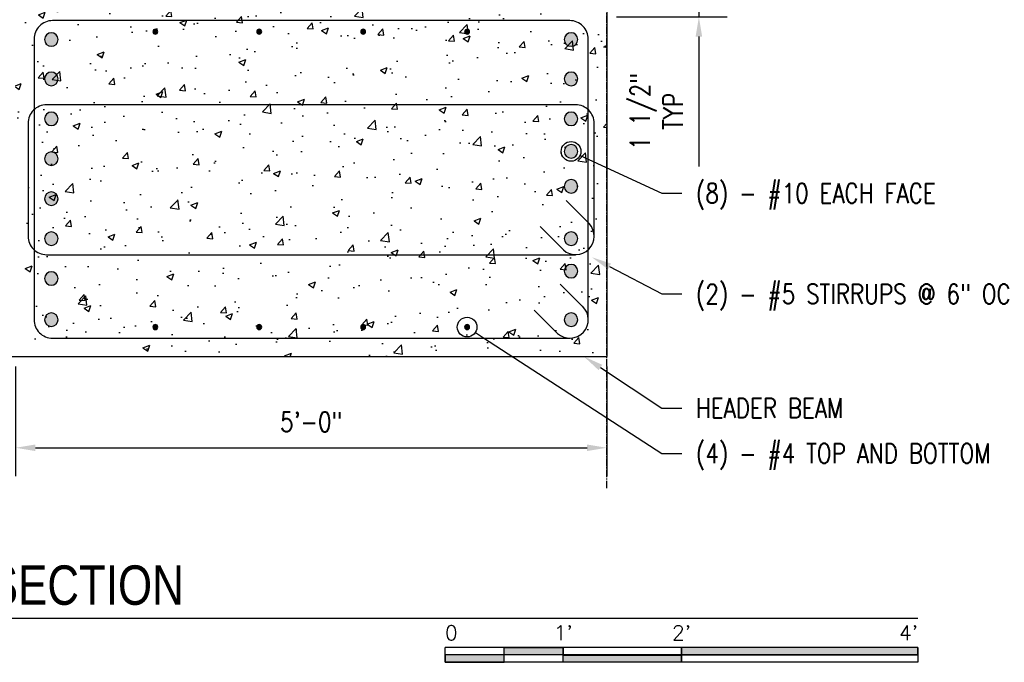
# Model space of a CAD drawing. Header units: inches. Extents: x 818 to 2209, y 105 to 919.
# Tile 11 of 127: x 1330 to 1430, y 105 to 171. Entities that reach past the tile are written whole.
import ezdxf
from ezdxf import colors
from ezdxf.entities.mleader import LeaderData, LeaderLine
from ezdxf.enums import TextEntityAlignment as Align
from ezdxf.math import Vec2, Vec3

# ---------------------------------------------------------------- set-up
doc = ezdxf.new("R2010")
doc.units = ezdxf.units.IN
doc.header["$MEASUREMENT"] = 0
doc.linetypes.add('CENTER2', pattern=[1.125, 0.75, -0.125, 0.125, -0.125])
for name, color, linetype in [('A-WALL-PATT', 8, 'Continuous'), ('S-ANNO-DIMS', 1, 'Continuous'), ('S-ANNO-NOTE', 2, 'Continuous'), ('S-ANNO-SYMB', 2, 'Continuous'), ('S-BEAM', 13, 'Continuous'), ('S-DETL-GENF', 3, 'Continuous'), ('S-DETL-HVY', 4, 'Continuous'), ('S-GRID', 1, 'CENTER2')]:
    doc.layers.add(name, color=color, linetype=linetype)
doc.styles.add('Annotative', font='romans.shx', dxfattribs={"width": 0.8, "height": 0.125})
doc.styles.add('Arial', font='romans.shx', dxfattribs={"width": 0.8})
doc.styles.add('TITLES', font='swiss.ttf', dxfattribs={"width": 0.8, "height": 0.25})
doc.dimstyles.new('Annotative', dxfattribs={"dimscale": 0, "dimtxt": 0.125, "dimasz": 0.125, "dimexe": 0.18, "dimexo": 0.0625, "dimgap": 0.09, "dimtad": 1, "dimdec": 3, "dimzin": 3, "dimdsep": 46, "dimlunit": 4, "dimtxsty": 'Annotative', "dimcen": 0.09, "dimclrt": 2, "dimazin": 2, "dimtfac": 1, "dimtdec": 3, "dimtmove": 0, "dimatfit": 0, "dimfxl": 1, "dimtfill": 1, "dimfrac": 2, "dimtolj": 1, "dimtzin": 0, "dimarcsym": 0})

# ---------------------------------------------------------------- blocks, each defined once
blk = doc.blocks.new('Reinforcing Bar Section_USACE - __11-1185627-HEADER BEAM MIDDLE SECTION')
at = {"layer": 'S-DETL-GENF'}
blk.add_hatch(color=256, dxfattribs=at).paths.add_polyline_path([(836.831, 135.062), (837.129, 135.131), (837.368, 135.321), (837.501, 135.597), (837.501, 135.903), (837.368, 136.179), (837.129, 136.369), (836.831, 136.438), (836.533, 136.369), (836.293, 136.179), (836.161, 135.903), (836.161, 135.597), (836.293, 135.321), (836.533, 135.131)])
for start, end in [(90, 270), (270, 90)]:
    blk.add_arc((836.831, 135.75), 0.688, start, end, dxfattribs=at)
blk = doc.blocks.new('Reinforcing Bar Section_USACE - __4-579026-HEADER BEAM MIDDLE SECTION')
at = {"layer": 'S-DETL-GENF'}
blk.add_hatch(color=256, dxfattribs=at).paths.add_polyline_path([(879.031, 134.75), (879.139, 134.775), (879.226, 134.844), (879.275, 134.944), (879.275, 135.056), (879.226, 135.156), (879.139, 135.225), (879.031, 135.25), (878.922, 135.225), (878.835, 135.156), (878.787, 135.056), (878.787, 134.944), (878.835, 134.844), (878.922, 134.775)])
for start, end in [(90, 270), (270, 90)]:
    blk.add_arc((879.031, 135), 0.25, start, end, dxfattribs=at)
blk = doc.blocks.new('Reinforcing Bar Section_USACE - __11-1282086-HEADER BEAM MIDDLE SECTION')
at = {"layer": 'S-DETL-GENF'}
blk.add_hatch(color=256, dxfattribs=at).paths.add_polyline_path([(889.581, 135.062), (889.879, 135.131), (890.118, 135.321), (890.251, 135.597), (890.251, 135.903), (890.118, 136.179), (889.879, 136.369), (889.581, 136.438), (889.283, 136.369), (889.043, 136.179), (888.911, 135.903), (888.911, 135.597), (889.043, 135.321), (889.283, 135.131)])
for start, end in [(90, 270), (270, 90)]:
    blk.add_arc((889.581, 135.75), 0.688, start, end, dxfattribs=at)
blk = doc.blocks.new('*D48')
at = {"layer": 'Defpoints', "color": 0, "transparency": 16777216}
for p in [(1329.293, 136.411), (1389.293, 136.411), (1389.293, 127.152)]:
    blk.add_point(p, dxfattribs=at)
at = {"layer": 'S-ANNO-DIMS', "color": 0, "lineweight": -2, "transparency": 16777216}
for p, q in [((1329.293, 135.411), (1329.293, 124.272)), ((1389.293, 135.411), (1389.293, 124.272)), ((1331.293, 127.152), (1387.293, 127.152))]:
    blk.add_line(p, q, dxfattribs=at)
at = {"layer": 'S-ANNO-DIMS', "color": 0, "transparency": 16777216}
for points in [[(1331.293, 127.485), (1331.293, 126.819), (1329.293, 127.152)], [(1387.293, 127.485), (1387.293, 126.819), (1389.293, 127.152)]]:
    blk.add_solid(points, dxfattribs=at)
at = {"layer": 'S-ANNO-DIMS', "color": 2, "lineweight": -3, "transparency": 16777216, "insert": (1359.293, 129.782), "char_height": 2, "width": 8.21858, "attachment_point": 5, "style": 'Annotative'}
blk.add_mtext('\\A1;5\'-0"', dxfattribs=at)
blk = doc.blocks.new('_DotBlank')
at = {"color": 0, "linetype": 'ByBlock', "lineweight": -2}
blk.add_line((-0.5, 0), (-1, 0), dxfattribs=at)
blk.add_circle((0, 0), 0.5, dxfattribs=at)
blk = doc.blocks.new('*U76')
for points in [[(-3, -0.2812), (-2.625, -0.2812), (-2.625, -0.2344), (-3, -0.2344)], [(-2.625, -0.188), (-2.25, -0.188), (-2.25, -0.2344), (-2.625, -0.2344)], [(-2.25, -0.2349), (-1.5, -0.2349), (-1.5, -0.2812), (-2.25, -0.2812)], [(-1.5, -0.2344), (0, -0.2344), (0, -0.1875), (-1.5, -0.1875)]]:
    blk.add_hatch(color=256).paths.add_polyline_path(points)
for p, q in [((0, -0.1875), (-3, -0.1875)), ((-3, -0.2812), (-3, -0.1875)), ((0, -0.2344), (-3, -0.2344)), ((-2.625, -0.2807), (-2.625, -0.188)), ((-2.25, -0.2812), (-2.25, -0.1885)), ((-1.5, -0.2812), (-1.5, -0.1885)), ((0, -0.1875), (0, -0.2812)), ((0, -0.2812), (-3, -0.2812))]:
    blk.add_line(p, q)
at = {"flags": 128}
for points in [[(-3, -0.2812), (-2.625, -0.2812), (-2.625, -0.2344), (-3, -0.2344), (-3, -0.2812)], [(-2.625, -0.188), (-2.25, -0.188), (-2.25, -0.2344), (-2.625, -0.2344), (-2.625, -0.188)], [(-2.25, -0.2349), (-1.5, -0.2349), (-1.5, -0.2812), (-2.25, -0.2812), (-2.25, -0.2349)], [(-1.5, -0.2344), (0, -0.2344), (0, -0.1875), (-1.5, -0.1875), (-1.5, -0.2344)]]:
    blk.add_lwpolyline(points, close=True, dxfattribs=at)
at = {"style": 'Arial'}
blk.add_text('0', height=0.0937, dxfattribs=at).set_placement((-3, -0.0937), align=Align.MIDDLE_LEFT)
for s, p in [("1'", (-2.25, -0.0937)), ("2'", (-1.5, -0.0937))]:
    blk.add_text(s, height=0.09375, dxfattribs=at).set_placement(p, align=Align.MIDDLE_CENTER)
blk.add_text("4'", height=0.09375, dxfattribs=at).set_placement((0, -0.0937), align=Align.MIDDLE_RIGHT)
blk = doc.blocks.new('*U73')
at = {"linetype": 'Continuous', "lineweight": -3}
blk.add_line((1.125, 0.625), (10.5, 0.625), dxfattribs=at)
at = {"lineweight": -3, "style": 'Arial'}
blk.add_attdef('DRAWING_AREA_TITLE', text='', height=0.1875, dxfattribs=at).set_placement((1.3743, 0.6339), align=Align.BOTTOM_LEFT)
blk.add_attdef('X#', text='', height=0.1875, dxfattribs=at).set_placement((0.8125, 0.625), align=Align.MIDDLE_CENTER)
blk.add_attdef('SCALE:', text='', height=0.0938, dxfattribs=at).set_placement((1.3743, 0.5606), align=Align.TOP_LEFT)
blk = doc.blocks.new('Reinforcing Bend Type T1_USACE - _6-1581528-HEADER BEAM INTERIOR SECTION')
at = {"layer": 'S-DETL-HVY'}
for p, q in [((888.484, 139.374), (890.82, 137.037)), ((888.209, 134.351), (885.837, 136.722))]:
    blk.add_line(p, q, dxfattribs=at)
for points in [[(891.331, 135.821), (891.331, 164.25, 0.414214), (889.456, 166.125), (836.956, 166.125, 0.414214), (835.081, 164.25), (835.081, 157.229)], [(835.081, 164.25), (835.081, 135.75, 0.414214), (836.956, 133.875), (889.456, 133.875)]]:
    blk.add_lwpolyline(points, format="xyb", dxfattribs=at)
blk.add_arc((889.457, 135.75), 1.875, 228.10192, 46.66276, dxfattribs=at)
blk = doc.blocks.new('Reinforcing Bend Type T1_USACE - _6-1581530-HEADER BEAM INTERIOR SECTION')
at = {"layer": 'S-DETL-HVY'}
blk.add_line((889.075, 147.852), (891.411, 145.515), dxfattribs=at)
for points in [[(891.922, 144.228), (891.922, 155.696, 0.414214), (890.047, 157.571), (836.342, 157.571, 0.414214), (834.467, 155.696), (834.467, 144.228, 0.414214), (836.342, 142.353), (890.047, 142.353)], [(886.428, 145.2), (888.796, 142.832, 0.956135), (891.42, 145.506)]]:
    blk.add_lwpolyline(points, format="xyb", dxfattribs=at)
blk = doc.blocks.new('*D97')
at = {"layer": 'Defpoints', "color": 0, "transparency": 16777216}
for p in [(1389.293, 172.411), (1389.293, 170.911), (1398.64, 170.911)]:
    blk.add_point(p, dxfattribs=at)
at = {"layer": 'S-ANNO-DIMS', "color": 0, "lineweight": -2, "transparency": 16777216}
for p, q in [((1398.64, 174.411), (1398.64, 176.411)), ((1390.293, 172.411), (1401.52, 172.411)), ((1398.64, 172.411), (1398.64, 170.911)), ((1390.293, 170.911), (1401.52, 170.911)), ((1398.64, 168.911), (1398.64, 155.727))]:
    blk.add_line(p, q, dxfattribs=at)
at = {"layer": 'S-ANNO-DIMS', "color": 0, "transparency": 16777216}
for points in [[(1398.307, 174.411), (1398.973, 174.411), (1398.64, 172.411)], [(1398.307, 168.911), (1398.973, 168.911), (1398.64, 170.911)]]:
    blk.add_solid(points, dxfattribs=at)
at = {"layer": 'S-ANNO-DIMS', "color": 2, "transparency": 16777216, "insert": (1394.343, 161.319), "char_height": 2, "attachment_point": 5, "rotation": 90, "style": 'Annotative', "bg_fill": 3, "box_fill_scale": 1.25, "bg_fill_color": 256, "bg_fill_true_color": 13158600, "bg_fill_transparency": 0}
blk.add_mtext('\\A1;1 1/2"\\PTYP', dxfattribs=at)

msp = doc.modelspace()

# ---------------------------------------------------------------- hatches: boundary and pattern name
at = {"layer": 'A-WALL-PATT', "lineweight": -3}
h = msp.add_hatch(dxfattribs=at)
h.set_pattern_fill('AR-CONC', color=8, style=0)
h.set_pattern_definition([(50, (0, 0), (7.172602, -0.627521), [0.75, -8.25]), (355, (0, 0), (-1.387513, 7.52192), [0.6, -6.6]), (100.45144, (0.598, -0.052), (5.78509, 6.8944), [0.637402, -7.01142]), (46.1842, (0, 2), (10.672413, -1.655193), [1.125, -12.375]), (96.6356, (0.889, 1.862), (9.34662, 9.741186), [0.9561, -10.51714]), (351.1842, (0, 2), (9.34662, 9.74119), [0.9, -9.9]), (21, (1, 1.5), (5.96907, -4.02619), [0.75, -8.25]), (326, (1, 1.5), (2.433153, 7.2515), [0.6, -6.6]), (71.45144, (1.4974, 1.1645), (8.402224, 3.22531), [0.637402, -7.01142]), (37.5, (0, 0), (0.1215986, 3.3289385), [0, -6.52, 0, -6.7, 0, -6.625]), (7.5, (0, 0), (2.630695, 3.944117), [0, -3.82, 0, -6.37, 0, -2.525]), (327.5, (-2.23, 0), (5.3382244, -0.2255487), [0, -2.5, 0, -7.8, 0, -10.35]), (317.5, (-3.23, 0), (5.831862, 1.00105), [0, -3.25, 0, -5.18, 0, -7.35])])
h.paths.add_polyline_path([(1389.2926, 172.4114), (1329.2926, 172.4114), (1329.2926, 136.4114), (1389.2926, 136.4114)])

# ---------------------------------------------------------------- linework, layer by layer
at = {"layer": 'S-BEAM', "lineweight": -3}
msp.add_line((1269.2926, 136.4114), (1389.2926, 136.4114), dxfattribs=at)
at = {"layer": 'S-GRID', "lineweight": -3}
msp.add_line((1389.2926, 123.0468), (1389.2926, 251.7366), dxfattribs=at)

# ---------------------------------------------------------------- block references
at = {"layer": 'S-ANNO-SYMB', "lineweight": -3}
ref = msp.add_blockref('*U73', (1252.8751, 99.8638), dxfattribs=dict(at, xscale=16.00000009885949, yscale=16.00000009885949, zscale=16.00000009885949))
ref.add_attrib('DRAWING_AREA_TITLE', 'HEADER BEAM MIDDLE SECTION', dxfattribs={"layer": '0', "lineweight": -3, "height": 4, "style": 'TITLES', "width": 0.796875}).set_placement((1274.8638, 110.0063), align=Align.BOTTOM_LEFT)
at = {"layer": 'S-ANNO-SYMB', "lineweight": -3, "xscale": 16.00000009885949, "yscale": 16.00000009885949, "zscale": 16.00000009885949}
msp.add_blockref('*U76', (1420.8751, 109.8638), dxfattribs=at)
at = {"layer": 'S-DETL-GENF', "lineweight": -3}
for name, p in [('Reinforcing Bend Type T1_USACE - _6-1581528-HEADER BEAM INTERIOR SECTION', (496.0867, 4.4114)), ('Reinforcing Bar Section_USACE - __11-1185627-HEADER BEAM MIDDLE SECTION', (496.0867, 32.8614)), ('Reinforcing Bar Section_USACE - __4-579026-HEADER BEAM MIDDLE SECTION', (464.4367, 34.4114)), ('Reinforcing Bar Section_USACE - __4-579026-HEADER BEAM MIDDLE SECTION', (474.9867, 34.4114)), ('Reinforcing Bar Section_USACE - __4-579026-HEADER BEAM MIDDLE SECTION', (485.5367, 34.4114)), ('Reinforcing Bar Section_USACE - __4-579026-HEADER BEAM MIDDLE SECTION', (496.0867, 34.4114)), ('Reinforcing Bar Section_USACE - __11-1282086-HEADER BEAM MIDDLE SECTION', (496.0867, 32.8614)), ('Reinforcing Bar Section_USACE - __11-1185627-HEADER BEAM MIDDLE SECTION', (496.0867, 28.8664)), ('Reinforcing Bar Section_USACE - __11-1282086-HEADER BEAM MIDDLE SECTION', (496.0867, 28.8664)), ('Reinforcing Bend Type T1_USACE - _6-1581530-HEADER BEAM INTERIOR SECTION', (496.0867, 4.4114)), ('Reinforcing Bar Section_USACE - __11-1185627-HEADER BEAM MIDDLE SECTION', (496.0867, 24.8114)), ('Reinforcing Bar Section_USACE - __11-1282086-HEADER BEAM MIDDLE SECTION', (496.0867, 24.8114)), ('Reinforcing Bar Section_USACE - __11-1282086-HEADER BEAM MIDDLE SECTION', (496.0867, 21.5064)), ('Reinforcing Bar Section_USACE - __11-1185627-HEADER BEAM MIDDLE SECTION', (496.0867, 20.7564)), ('Reinforcing Bar Section_USACE - __11-1282086-HEADER BEAM MIDDLE SECTION', (496.0867, 17.9514)), ('Reinforcing Bar Section_USACE - __11-1185627-HEADER BEAM MIDDLE SECTION', (496.0867, 16.7014)), ('Reinforcing Bar Section_USACE - __11-1185627-HEADER BEAM MIDDLE SECTION', (496.0867, 12.6464)), ('Reinforcing Bar Section_USACE - __11-1282086-HEADER BEAM MIDDLE SECTION', (496.0867, 12.6464)), ('Reinforcing Bar Section_USACE - __11-1185627-HEADER BEAM MIDDLE SECTION', (496.0867, 8.5914)), ('Reinforcing Bar Section_USACE - __11-1282086-HEADER BEAM MIDDLE SECTION', (496.0867, 9.3414)), ('Reinforcing Bar Section_USACE - __11-1185627-HEADER BEAM MIDDLE SECTION', (496.0867, 4.4114)), ('Reinforcing Bar Section_USACE - __11-1282086-HEADER BEAM MIDDLE SECTION', (496.0867, 4.4114)), ('Reinforcing Bar Section_USACE - __4-579026-HEADER BEAM MIDDLE SECTION', (464.4367, 4.4114)), ('Reinforcing Bar Section_USACE - __4-579026-HEADER BEAM MIDDLE SECTION', (474.9867, 4.4114)), ('Reinforcing Bar Section_USACE - __4-579026-HEADER BEAM MIDDLE SECTION', (485.5367, 4.4114)), ('Reinforcing Bar Section_USACE - __4-579026-HEADER BEAM MIDDLE SECTION', (496.0867, 4.4114))]:
    msp.add_blockref(name, p, dxfattribs=at)

# ---------------------------------------------------------------- dimensions: what is measured, and where the dimension line sits
at = {"layer": 'S-ANNO-DIMS', "lineweight": -3}
dim = msp.add_linear_dim(base=(1389.2926, 127.152), p1=(1329.2926, 136.4114), p2=(1389.2926, 136.4114), dimstyle='Annotative', override={"dimpost": '\\X', "dimtfill": 0}, dxfattribs=at)
dim.commit()
dim.dimension.update_dxf_attribs({"geometry": '*D48', "text_midpoint": (1359.2926, 129.7825)})

# ---------------------------------------------------------------- leaders
at = {"layer": 'S-ANNO-NOTE', "lineweight": -3}
ml = msp.add_multileader_mtext('Standard', dxfattribs=at)
ml.set_content('(8) - #8 TOP AND BOTTOM', color=256, style='Annotative')
ml.set_leader_properties(color=1, linetype='ByLayer', lineweight=-1)
ml.set_arrow_properties(name='DOTBLANK')
ml.build(insert=Vec2(0, 0))
ml.multileader.update_dxf_attribs({"text_right_attachment_type": 3, "dogleg_length": 0.125, "arrow_head_size": 2, "scale": 16})
ctx = ml.context
ctx.base_point, ctx.scale, ctx.char_height, ctx.arrow_head_size, ctx.landing_gap_size, ctx.plane_origin = Vec3(1283.5127, 185.4789), 16, 2, 2, 1.44, Vec3(1316.4307, 170.3614)
ctx.right_attachment = 3
notes = []
notes.append((ctx, [(0, (1, 1, 0), (1305.9165, 181.7646), (-1, 0), 2, [(0, [(1318.8376, 169.8614)], 0, [])])]))
ctx.mtext.insert, ctx.mtext.width, ctx.mtext.flow_direction = Vec3(1284.9527, 186.4789), 20.266725, 5
ml = msp.add_multileader_mtext('Standard', dxfattribs=at)
ml.set_content('\\pxt3.2,6.4,9.6,12.8,16,19.2,22.4,25.6,28.8,32,35.2,38.4,41.6,44.8,48,51.2,54.4,57.6,60.8,64,67.2,70.4,73.6,76.8,80,83.2,86.4,89.6,92.8,96,99.2,102.4;{\\C256;(6)^I- #10 EACH FACE}', color=256, style='Annotative')
ml.set_leader_properties(color=1, linetype='ByLayer', lineweight=-1)
ml.set_arrow_properties(name='DOTBLANK')
ml.build(insert=Vec2(0, 0))
ml.multileader.update_dxf_attribs({"text_right_attachment_type": 3, "dogleg_length": 0.125, "arrow_head_size": 2, "scale": 16})
ctx = ml.context
ctx.base_point, ctx.scale, ctx.char_height, ctx.arrow_head_size, ctx.landing_gap_size, ctx.plane_origin = Vec3(901.2748, 155.5128), 16, 2, 2, 1.44, Vec3(879.4509, 166.6959)
ctx.right_attachment = 3
notes.append((ctx, [(0, (1, 1, 0), (899.2748, 155.5128), (1, 0), 2, [(0, [(889.5809, 160.5614)], 0, [])])]))
ctx.mtext.insert, ctx.mtext.width, ctx.mtext.flow_direction = Vec3(902.7148, 156.8461), 30.088367, 5
ml = msp.add_multileader_mtext('Standard', dxfattribs=at)
ml.set_content('(8) - #10 EACH FACE', color=256, style='Annotative')
ml.set_leader_properties(color=1, linetype='ByLayer', lineweight=-1)
ml.set_arrow_properties(name='DOTBLANK')
ml.build(insert=Vec2(0, 0))
ml.multileader.update_dxf_attribs({"text_right_attachment_type": 3, "dogleg_length": 0.125, "arrow_head_size": 2, "scale": 16})
ctx = ml.context
ctx.base_point, ctx.scale, ctx.char_height, ctx.arrow_head_size, ctx.landing_gap_size, ctx.plane_origin = Vec3(1396.8949, 153.0044), 16, 2, 2, 1.44, Vec3(1386.3551, 157.2564)
ctx.right_attachment = 3
notes.append((ctx, [(0, (1, 1, 0), (1394.8949, 153.0044), (1, 0), 2, [(0, [(1385.6676, 157.2564)], 0, [])])]))
ctx.mtext.insert, ctx.mtext.width, ctx.mtext.flow_direction = Vec3(1398.3349, 154.0044), 16.591246, 5
ml = msp.add_multileader_mtext('Standard', dxfattribs=at)
ml.set_content('(2) - #5 STIRRUPS @ 6" OC', color=256, style='Annotative')
ml.set_leader_properties(color=1, linetype='ByLayer', lineweight=-1)
ml.build(insert=Vec2(0, 0))
ml.multileader.update_dxf_attribs({"text_right_attachment_type": 3, "dogleg_length": 0.125, "arrow_head_size": 2, "scale": 16})
ctx = ml.context
ctx.base_point, ctx.scale, ctx.char_height, ctx.arrow_head_size, ctx.landing_gap_size, ctx.plane_origin = Vec3(1077.2384, 148.2785), 16, 2, 2, 1.44, Vec3(1066.6986, 151.773)
ctx.right_attachment = 3
notes.append((ctx, [(0, (1, 1, 0), (1075.2384, 148.2785), (1, 0), 2, [(0, [(1067.7611, 146.4952)], 0, [])])]))
ctx.mtext.insert, ctx.mtext.width, ctx.mtext.flow_direction = Vec3(1078.6784, 149.2785), 28.114286, 5
ml = msp.add_multileader_mtext('Standard', dxfattribs=at)
ml.set_content('(2) - #5 STIRRUPS @ 6" OC', color=256, style='Annotative')
ml.set_leader_properties(color=1, linetype='ByLayer', lineweight=-1)
ml.build(insert=Vec2(0, 0))
ml.multileader.update_dxf_attribs({"text_right_attachment_type": 3, "dogleg_length": 0.125, "arrow_head_size": 2, "scale": 16})
ctx = ml.context
ctx.base_point, ctx.scale, ctx.char_height, ctx.arrow_head_size, ctx.landing_gap_size, ctx.plane_origin = Vec3(1396.8949, 142.7713), 16, 2, 2, 1.44, Vec3(1386.3551, 151.773)
ctx.right_attachment = 3
notes.append((ctx, [(0, (1, 1, 0), (1394.8949, 142.7713), (1, 0), 2, [(0, [(1387.7926, 146.4952)], 0, [])])]))
ctx.mtext.insert, ctx.mtext.width, ctx.mtext.defined_height, ctx.mtext.flow_direction = Vec3(1398.3349, 143.7713), 16.033993, 12.9926, 5
ml = msp.add_multileader_mtext('Standard', dxfattribs=at)
ml.set_content('{\\C256;HEADER BEAM}', color=256, style='Annotative')
ml.set_leader_properties(color=1, linetype='ByLayer', lineweight=-1)
ml.build(insert=Vec2(0, 0))
ml.multileader.update_dxf_attribs({"text_right_attachment_type": 3, "dogleg_length": 0.125, "arrow_head_size": 2, "scale": 16})
ctx = ml.context
ctx.base_point, ctx.scale, ctx.char_height, ctx.arrow_head_size, ctx.landing_gap_size, ctx.plane_origin = Vec3(1077.2384, 140.5242), 16, 2, 2, 1.44, Vec3(1033.2486, 126.8889)
ctx.right_attachment = 3
notes.append((ctx, [(0, (1, 1, 0), (1075.2384, 140.5242), (1, 0), 2, [(0, [(1069.6361, 139.7283)], 0, [])])]))
ctx.mtext.insert, ctx.mtext.width, ctx.mtext.flow_direction = Vec3(1078.6784, 141.5242), 18.335024, 5
ml = msp.add_multileader_mtext('Standard', dxfattribs=at)
ml.set_content('\\pxt3.2,6.4,9.6,12.8,16,19.2,22.4,25.6,28.8,32,35.2,38.4,41.6,44.8,48,51.2,54.4,57.6,60.8,64,67.2,70.4,73.6,76.8,80,83.2,86.4,89.6,92.8,96,99.2,102.4;(4) - #4 TOP AND BOTTOM', color=256, style='Annotative')
ml.set_leader_properties(color=1, linetype='ByLayer', lineweight=-1)
ml.set_arrow_properties(name='DOTBLANK')
ml.build(insert=Vec2(0, 0))
ml.multileader.update_dxf_attribs({"text_right_attachment_type": 3, "dogleg_length": 0.125, "arrow_head_size": 2, "scale": 16})
ctx = ml.context
ctx.base_point, ctx.scale, ctx.char_height, ctx.arrow_head_size, ctx.landing_gap_size, ctx.plane_origin = Vec3(1077.2384, 133.625), 16, 2, 2, 1.44, Vec3(1066.6986, 143.4242)
ctx.right_attachment = 3
notes.append((ctx, [(0, (1, 1, 0), (1075.2384, 133.625), (1, 0), 2, [(0, [(1055.4611, 139.4114)], 0, [])])]))
ctx.mtext.insert, ctx.mtext.width, ctx.mtext.flow_direction = Vec3(1078.6784, 134.9583), 36.394188, 5
ml = msp.add_multileader_mtext('Standard', dxfattribs=at)
ml.set_content('(4) - #4 TOP AND BOTTOM', color=256, style='Annotative')
ml.set_leader_properties(color=1, linetype='ByLayer', lineweight=-1)
ml.set_arrow_properties(name='DOTBLANK')
ml.build(insert=Vec2(0, 0))
ml.multileader.update_dxf_attribs({"text_right_attachment_type": 3, "dogleg_length": 0.125, "arrow_head_size": 2, "scale": 16})
ctx = ml.context
ctx.base_point, ctx.scale, ctx.char_height, ctx.arrow_head_size, ctx.landing_gap_size, ctx.plane_origin = Vec3(1396.8949, 126.582), 16, 2, 2, 1.44, Vec3(1386.3551, 143.4242)
ctx.right_attachment = 3
notes.append((ctx, [(0, (1, 1, 0), (1394.8949, 126.582), (1, 0), 2, [(0, [(1375.1176, 139.4114)], 0, [])])]))
ctx.mtext.insert, ctx.mtext.width, ctx.mtext.flow_direction = Vec3(1398.3349, 127.582), 19.68069, 5
ml = msp.add_multileader_mtext('Standard', dxfattribs=at)
ml.set_content('ARCH BEAM', color=256, style='Annotative')
ml.set_leader_properties(color=1, linetype='ByLayer', lineweight=-1)
ml.build(insert=Vec2(0, 0))
ml.multileader.update_dxf_attribs({"text_right_attachment_type": 3, "dogleg_length": 0.125, "arrow_head_size": 2, "scale": 16})
ctx = ml.context
ctx.base_point, ctx.scale, ctx.char_height, ctx.arrow_head_size, ctx.landing_gap_size, ctx.plane_origin = Vec3(1254.3244, 130.5876), 16, 2, 2, 1.44, Vec3(1262.1015, 136.4114)
ctx.right_attachment = 3
notes.append((ctx, [(0, (1, 1, 0), (1265.0711, 127.2542), (-1, 0), 2, [(0, [(1269.2926, 136.4114)], 0, [])])]))
ctx.mtext.insert, ctx.mtext.width, ctx.mtext.flow_direction = Vec3(1255.7644, 131.5876), 5.583864, 5
ml = msp.add_multileader_mtext('Standard', dxfattribs=at)
ml.set_content('{\\C256;HEADER BEAM}', color=256, style='Annotative')
ml.set_leader_properties(color=1, linetype='ByLayer', lineweight=-1)
ml.build(insert=Vec2(0, 0))
ml.multileader.update_dxf_attribs({"text_right_attachment_type": 3, "dogleg_length": 0.125, "arrow_head_size": 2, "scale": 16})
ctx = ml.context
ctx.base_point, ctx.scale, ctx.char_height, ctx.arrow_head_size, ctx.landing_gap_size, ctx.plane_origin = Vec3(1396.8949, 131.1776), 16, 2, 2, 1.44, Vec3(1386.3551, 126.8889)
ctx.right_attachment = 3
notes.append((ctx, [(0, (1, 1, 0), (1394.8949, 131.1776), (1, 0), 2, [(0, [(1386.9822, 136.4114)], 0, [])])]))
ctx.mtext.insert, ctx.mtext.width, ctx.mtext.flow_direction = Vec3(1398.3349, 132.1776), 18.335024, 5
for ctx, leaders in notes:
    for number, flags, end, landing, length, lines in leaders:
        leader = LeaderData()
        leader.index, (leader.has_last_leader_line, leader.has_dogleg_vector, leader.attachment_direction) = number, flags
        leader.last_leader_point, leader.dogleg_vector, leader.dogleg_length = Vec3(end), Vec3(landing), length
        for number, points, colour, breaks in lines:
            line = LeaderLine()
            line.index, line.vertices, line.color, line.breaks = number, Vec3.list(points), colors.encode_raw_color(colour), breaks
            leader.lines.append(line)
        ctx.leaders.append(leader)

# ---------------------------------------------------------------- next in the draw order: dimensions: what is measured, and where the dimension line sits
at = {"layer": 'S-ANNO-DIMS'}
dim = msp.add_linear_dim(base=(1398.6399, 170.9114), p1=(1389.2926, 172.4114), p2=(1389.2926, 170.9114), angle=90, text='<>\\PTYP', dimstyle='Annotative', override={"dimpost": '\\X'}, dxfattribs=at)
dim.commit()
dim.dimension.update_dxf_attribs({"geometry": '*D97', "text_midpoint": (1394.3428, 161.319)})

# ---------------------------------------------------------------- next in the draw order: linework, layer by layer
at = {"layer": 'S-BEAM'}
msp.add_line((1389.2926, 172.4114), (1389.2926, 136.4114), dxfattribs=at)

doc.saveas('drawing.dxf')
